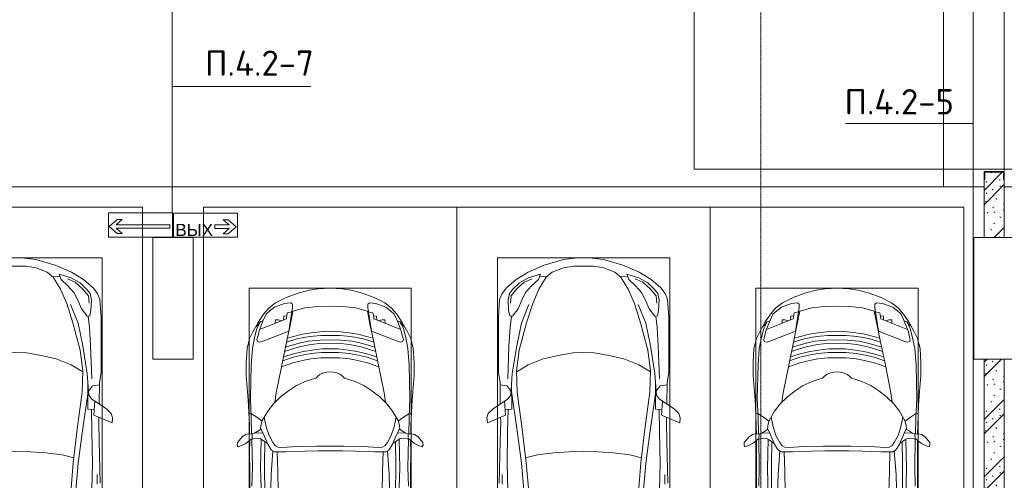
# Model space of a CAD drawing. Header units: millimetres. Extents: x -32229 to 288056, y -13689 to 125138.
# Tile 51 of 193: x 17523 to 27235, y 66954 to 71500. Entities that reach past the tile are written whole.
import ezdxf

# ---------------------------------------------------------------- set-up
doc = ezdxf.new("R2010")
doc.units = ezdxf.units.MM
for name, pattern in [('3_ Штрих_ 1 х 1 мм', [2, 1, -1]), ('ADSK_Линия сетки', [25, 20, -2.5, 0, -2.5]), ('ADSK_Штриховая_ш3 п1_5', [4.5, 3, -1.5])]:
    doc.linetypes.add(name, pattern=pattern)
for name, color, linetype, lineweight in [('A-ANNO-NOTE', 7, 'Continuous', 18), ('A-DETL-GENF', 7, 'Continuous', 18), ('A-DETL-THIN', 7, 'Continuous', 9), ('A-DOOR', 7, 'Continuous', 18), ('A-FLOR', 7, 'Continuous', 18), ('A-WALL-PATT', 7, 'Continuous', 40), ('C-PRKG', 7, 'Continuous', 18), ('G-ANNO-TEXT', 7, 'Continuous', 9), ('I-WALL', 7, 'Continuous', 18), ('S-COLS', 7, 'Continuous', 18), ('S-GRID', 7, 'Continuous', 9)]:
    doc.layers.add(name, color=color, linetype=linetype, lineweight=lineweight)
doc.layers.add('A-AREA', color=4, linetype='ADSK_Штриховая_ш3 п1_5', lineweight=40, true_color=0x00ffff)
doc.layers.add('A-DETL', color=7, linetype='Continuous', lineweight=9, true_color=0x00a600)
doc.styles.add('Arial', font='arial.ttf', dxfattribs={"height": 120})
doc.styles.add('ISOCPEUR', font='isocpeur.ttf', dxfattribs={"height": 250})
pattern_1 = [(135, (300.56, 377.28), (-565.6854, 6e-14), [10, -790]), (135, (349.8, 474.73), (-565.6854, 6e-14), [10, -790]), (135, (423.93, 473.06), (-565.6854, 6e-14), [10, -790]), (135, (229.92, 447.9), (-565.6854, 6e-14), [10, -790]), (135, (155.08, 447.9), (-565.6854, 6e-14), [10, -790]), (135, (114.9, 369.03), (-565.6854, 6e-14), [10, -790]), (135, (132.43, 285.8), (-565.6854, 6e-14), [10, -790]), (135, (214.66, 322), (-565.6854, 6e-14), [10, -790]), (135, (198.16, 261.88), (-565.6854, 6e-14), [10, -790]), (135, (45.2, 272.9), (-565.6854, 6e-14), [10, -790]), (135, (42.32, 336.16), (-565.6854, 6e-14), [10, -790]), (135, (92.26, 192.24), (-565.6854, 6e-14), [10, -790]), (135, (7.07, 149.2), (-565.6854, 6e-14), [10, -790]), (135, (80.6, 95.1), (-565.6854, 6e-14), [10, -790]), (135, (79.53, 36.94), (-565.6854, 6e-14), [10, -790]), (135, (153.87, 74.56), (-565.6854, 6e-14), [10, -790]), (135, (228.35, 124.8), (-565.6854, 6e-14), [10, -790]), (135, (279.75, 180.4), (-565.6854, 6e-14), [10, -790]), (135, (282.9, 31.63), (-565.6854, 6e-14), [10, -790]), (135, (377.38, 53.45), (-565.6854, 6e-14), [10, -790]), (135, (352.28, 102.7), (-565.6854, 6e-14), [10, -790]), (135, (354.05, 0), (-565.6854, 6e-14), [10, -790]), (135, (553.23, 16.45), (-565.6854, 6e-14), [10, -790]), (135, (542.38, 63.45), (-565.6854, 6e-14), [10, -790]), (135, (536.58, 239.3), (-565.6854, 6e-14), [10, -790]), (135, (475.85, 203.9), (-565.6854, 6e-14), [10, -790]), (135, (475.85, 316.54), (-565.6854, 6e-14), [10, -790]), (135, (520.8, 408.7), (-565.6854, 6e-14), [10, -790]), (135, (551.1, 470.8), (-565.6854, 6e-14), [10, -790]), (135, (235.25, 537.93), (-565.6854, 6e-14), [10, -790]), (135, (407.25, 547.65), (-565.6854, 6e-14), [10, -790]), (135, (94.5, 558.6), (-565.6854, 6e-14), [10, -790]), (135, (46.4, 532.3), (-565.6854, 6e-14), [10, -790]), (135, (85.56, 465.04), (-565.6854, 6e-14), [10, -790]), (135, (355.53, 181.14), (-565.6854, 6e-14), [10, -790]), (135, (362.23, 243.6), (-565.6854, 6e-14), [10, -790]), (135, (413.45, 344.1), (-565.6854, 6e-14), [10, -790]), (135, (286.3, 273.25), (-565.6854, 6e-14), [10, -790]), (135, (423.02, 263.72), (-565.6854, 6e-14), [10, -790]), (135, (162.94, 190.2), (-565.6854, 6e-14), [10, -790]), (135, (470.25, 120.93), (-565.6854, 6e-14), [10, -790]), (135, (484.48, 9.78), (-565.6854, 6e-14), [10, -790]), (45, (0, 212.13), (-565.6854, 0), []), (45, (212.13, 0), (-565.6854, 0), []), (45, (353.55, 0), (-565.6854, 0), []), (45, (0, 353.55), (-565.6854, 0), [])]

# ---------------------------------------------------------------- blocks, each defined once
blk = doc.blocks.new('АР-Ворота сборка - Ворота секционные_5200х2600 _h_-7302885--02 ЭО')
at = {"layer": 'A-DOOR', "color": 253, "lineweight": 5, "true_color": 0xaaaaaa}
for p, q in [((2725, 2958.8), (-2475, 2958.8)), ((-2475, 2958.8), (-2475, -842.9)), ((-2475, -100), (2725, -100))]:
    blk.add_line(p, q, dxfattribs=at)
blk = doc.blocks.new('АР_Машиноместо - 4900x2400_М__5300х2500_-2211001--02 ЭО')
at = {"layer": 'A-DETL-GENF', "color": 253, "lineweight": 13, "true_color": 0xaaaaaa}
for p, q in [((943.3, -845.1), (815.8, -891)), ((1044.2, -818.6), (943.3, -845.1)), ((1132.7, -806), (1044.2, -818.6)), ((1250, -800), (1132.7, -806)), ((1250, -800), (1367.3, -806)), ((1367.3, -806), (1455.8, -818.6)), ((1455.8, -818.6), (1556.7, -845.1)), ((1556.7, -845.1), (1684.2, -891)), ((711.9, -946.2), (647.2, -992.8)), ((800.1, -952.6), (700.9, -989.1)), ((815.8, -891), (711.9, -946.2)), ((859, -944.1), (800.1, -952.6)), ((877.7, -958.9), (859, -944.1)), ((877.7, -991.4), (877.7, -958.9)), ((1622.3, -958.9), (1641, -944.1)), ((1622.3, -991.4), (1622.3, -958.9)), ((1641, -944.1), (1699.9, -952.6)), ((1684.2, -891), (1788.1, -946.2)), ((1699.9, -952.6), (1799.1, -989.1)), ((1788.1, -946.2), (1852.8, -992.8)), ((593.2, -1056.8), (539.3, -1140.4)), ((617.9, -1057.3), (586.9, -1126.3)), ((647.2, -992.8), (593.2, -1056.8)), ((654.7, -1024.4), (617.9, -1057.3)), ((700.9, -989.1), (655, -1024.3)), ((841.1, -1225.9), (877.7, -991.4)), ((882.6, -1027.5), (853.8, -1167.4)), ((1000.2, -994.5), (871.4, -1031.3)), ((1127.4, -979.8), (1000.2, -994.5)), ((1250, -977.6), (1127.4, -979.8)), ((1250, -977.6), (1372.6, -979.8)), ((1372.6, -979.8), (1499.8, -994.5)), ((1499.8, -994.5), (1628.6, -1031.3)), ((1617.4, -1027.5), (1646.2, -1167.4)), ((1658.9, -1225.9), (1622.3, -991.4)), ((1799.1, -989.1), (1845, -1024.3)), ((1845.3, -1024.4), (1882.1, -1057.3)), ((1852.8, -992.8), (1906.8, -1056.8)), ((1882.1, -1057.3), (1913.1, -1126.3)), ((1906.8, -1056.8), (1960.7, -1140.4)), ((539.3, -1140.4), (487.4, -1232.1)), ((540.4, -1159.6), (516.2, -1180.5)), ((561.3, -1132.6), (540.4, -1159.6)), ((586.9, -1126.3), (548.2, -1220.1)), ((589, -1121.6), (561.3, -1132.6)), ((1911, -1121.6), (1938.7, -1132.6)), ((1913.1, -1126.3), (1951.8, -1220.1)), ((1938.7, -1132.6), (1959.6, -1159.6)), ((1959.6, -1159.6), (1983.8, -1180.5)), ((1960.7, -1140.4), (2012.6, -1232.1)), ((487.4, -1232.1), (455.7, -1296.1)), ((548.2, -1220.1), (535, -1280.6)), ((580.7, -1327.1), (841.1, -1225.9)), ((853.8, -1167.4), (826.8, -1300.9)), ((978.6, -1254.6), (876.3, -1278.7)), ((1084.1, -1236), (978.6, -1254.6)), ((1182.5, -1227.5), (1084.1, -1236)), ((1250, -1223.7), (1182.5, -1227.5)), ((1250, -1223.7), (1317.5, -1227.5)), ((1317.5, -1227.5), (1415.9, -1236)), ((1415.9, -1236), (1521.4, -1254.6)), ((1521.4, -1254.6), (1623.7, -1278.7)), ((1646.2, -1167.4), (1673.2, -1300.9)), ((1919.3, -1327.1), (1658.9, -1225.9)), ((1951.8, -1220.1), (1965, -1280.6)), ((2012.6, -1232.1), (2044.3, -1296.1)), ((455.7, -1296.1), (430.8, -1396.6)), ((535, -1280.6), (527.2, -1305.2)), ((527.2, -1305.2), (531.8, -1326)), ((531.8, -1326), (554.4, -1333.3)), ((554.4, -1333.3), (580.7, -1327.1)), ((826.8, -1300.9), (770, -1576.5)), ((859.1, -1321.2), (819.9, -1334.4)), ((876.3, -1278.7), (828.3, -1293.7)), ((925.2, -1301.6), (859.1, -1321.2)), ((958.3, -1341.1), (873.8, -1361.2)), ((1007.1, -1283.7), (925.2, -1301.6)), ((1059, -1354.8), (945.3, -1380.6)), ((1035, -1323.2), (958.3, -1341.1)), ((1083.6, -1274.6), (1007.1, -1283.7)), ((1148.3, -1312.4), (1035, -1323.2)), ((1174.5, -1344.2), (1059, -1354.8)), ((1159.1, -1267.9), (1083.6, -1274.6)), ((1250, -1309.3), (1148.3, -1312.4)), ((1250, -1266.6), (1159.1, -1267.9)), ((1250, -1344.9), (1174.5, -1344.2)), ((1250, -1266.6), (1340.9, -1267.9)), ((1250, -1309.3), (1351.7, -1312.4)), ((1250, -1344.9), (1325.5, -1344.2)), ((1325.5, -1344.2), (1441, -1354.8)), ((1340.9, -1267.9), (1416.4, -1274.6)), ((1351.7, -1312.4), (1465, -1323.2)), ((1416.4, -1274.6), (1492.9, -1283.7)), ((1441, -1354.8), (1554.7, -1380.6)), ((1465, -1323.2), (1541.7, -1341.1)), ((1492.9, -1283.7), (1574.8, -1301.6)), ((1541.7, -1341.1), (1626.2, -1361.2)), ((1574.8, -1301.6), (1640.9, -1321.2)), ((1623.7, -1278.7), (1671.7, -1293.7)), ((1640.9, -1321.2), (1680.1, -1334.4)), ((1673.2, -1300.9), (1730, -1576.5)), ((1945.6, -1333.3), (1919.3, -1327.1)), ((1968.2, -1326), (1945.6, -1333.3)), ((1965, -1280.6), (1972.8, -1305.2)), ((1972.8, -1305.2), (1968.2, -1326)), ((2044.3, -1296.1), (2069.2, -1396.6)), ((430.8, -1396.6), (422, -1534.1)), ((887, -1446.5), (790.4, -1477.3)), ((871.4, -1401.1), (800.5, -1424.6)), ((873.8, -1361.2), (809.9, -1383.1)), ((945.3, -1380.6), (871.4, -1401.1)), ((986.2, -1425.6), (887, -1446.5)), ((1061.9, -1445.7), (973.4, -1459.7)), ((1070, -1410.4), (986.2, -1425.6)), ((1163.9, -1435.1), (1061.9, -1445.7)), ((1168.3, -1399.8), (1070, -1410.4)), ((1250, -1435.1), (1163.9, -1435.1)), ((1250, -1400.1), (1168.3, -1399.8)), ((1250, -1400.1), (1331.7, -1399.8)), ((1250, -1435.1), (1336.1, -1435.1)), ((1331.7, -1399.8), (1430, -1410.4)), ((1336.1, -1435.1), (1438.1, -1445.7)), ((1430, -1410.4), (1513.8, -1425.6)), ((1438.1, -1445.7), (1526.6, -1459.7)), ((1513.8, -1425.6), (1613, -1446.5)), ((1554.7, -1380.6), (1628.6, -1401.1)), ((1613, -1446.5), (1709.6, -1477.3)), ((1626.2, -1361.2), (1690.1, -1383.1)), ((1628.6, -1401.1), (1699.5, -1424.6)), ((2069.2, -1396.6), (2078, -1534.1)), ((422, -1534.1), (422, -1662.9)), ((881.7, -1536.4), (770, -1576.5)), ((884.3, -1480.8), (782, -1518.1)), ((994.9, -1509.3), (881.7, -1536.4)), ((973.4, -1459.7), (884.3, -1480.8)), ((1060, -1496.1), (994.9, -1509.3)), ((1159.3, -1489.1), (1060, -1496.1)), ((1250, -1488.3), (1159.3, -1489.1)), ((1250, -1488.3), (1340.7, -1489.1)), ((1340.7, -1489.1), (1440, -1496.1)), ((1440, -1496.1), (1505.1, -1509.3)), ((1505.1, -1509.3), (1618.3, -1536.4)), ((1526.6, -1459.7), (1615.7, -1480.8)), ((1615.7, -1480.8), (1718, -1518.1)), ((1618.3, -1536.4), (1730, -1576.5)), ((2078, -1534.1), (2078, -1662.9)), ((770, -1576.5), (718.3, -1834.2)), ((1147.5, -1650.5), (1123.5, -1670.9)), ((1184.7, -1635.7), (1147.5, -1650.5)), ((1217.8, -1629.1), (1184.7, -1635.7)), ((1217.8, -1629.1), (1250, -1626.8)), ((1282.2, -1629.1), (1250, -1626.8)), ((1282.2, -1629.1), (1315.3, -1635.7)), ((1315.3, -1635.7), (1352.5, -1650.5)), ((1352.5, -1650.5), (1376.5, -1670.9)), ((1730, -1576.5), (1781.7, -1834.2)), ((422, -1662.9), (434.8, -1820.7)), ((1004.2, -1721.4), (917, -1761.1)), ((1064.9, -1700.5), (1004.2, -1721.4)), ((1107.2, -1689.8), (1064.9, -1700.5)), ((1123.5, -1670.9), (1107.2, -1689.8)), ((1376.5, -1670.9), (1392.8, -1689.8)), ((1392.8, -1689.8), (1435.1, -1700.5)), ((1435.1, -1700.5), (1495.8, -1721.4)), ((1495.8, -1721.4), (1583, -1761.1)), ((2078, -1662.9), (2065.2, -1820.7)), ((434.8, -1820.7), (444.9, -1956.8)), ((718.3, -1834.2), (705.7, -1926.7)), ((837.5, -1812.1), (761.1, -1871.7)), ((917, -1761.1), (837.5, -1812.1)), ((1583, -1761.1), (1662.5, -1812.1)), ((1662.5, -1812.1), (1738.9, -1871.7)), ((1781.7, -1834.2), (1794.3, -1926.7)), ((2065.2, -1820.7), (2055.1, -1956.8)), ((690.7, -1941.6), (634.6, -2015)), ((761.1, -1871.7), (690.7, -1941.6)), ((1738.9, -1871.7), (1809.3, -1941.6)), ((1809.3, -1941.6), (1865.4, -2015)), ((444.9, -1956.8), (453, -2159.1)), ((475.1, -2041), (447.5, -2034.4)), ((634.6, -2015), (580.7, -2105.7)), ((1865.4, -2015), (1919.3, -2105.7)), ((2024.9, -2041), (2052.5, -2034.4)), ((2055.1, -1956.8), (2047, -2159.1)), ((525.5, -2074.6), (475.1, -2041)), ((578.8, -2112.6), (525.5, -2074.6)), ((580.7, -2105.7), (567.1, -2153.8)), ((619.7, -2168.6), (600.3, -2072.7)), ((1880.3, -2168.6), (1899.7, -2072.7)), ((1919.3, -2105.7), (1932.9, -2153.8)), ((1921.2, -2112.6), (1974.5, -2074.6)), ((1974.5, -2074.6), (2024.9, -2041)), ((453, -2159.1), (455, -2238.9)), ((505.1, -2230), (467.5, -2239.2)), ((536.7, -2211.8), (505.1, -2230)), ((586.6, -2231.3), (510.1, -2227.1)), ((564.3, -2195.4), (536.7, -2211.8)), ((567.1, -2153.8), (564.3, -2195.4)), ((579.9, -2213.8), (564.9, -2186.5)), ((600.8, -2263), (579.9, -2213.8)), ((647.3, -2254.2), (619.7, -2168.6)), ((1852.7, -2254.2), (1880.3, -2168.6)), ((1899.2, -2263), (1920.1, -2213.8)), ((1913.4, -2231.3), (1989.9, -2227.1)), ((1920.1, -2213.8), (1935.1, -2186.5)), ((1932.9, -2153.8), (1935.7, -2195.4)), ((1935.7, -2195.4), (1963.3, -2211.8)), ((1963.3, -2211.8), (1994.9, -2230)), ((1994.9, -2230), (2032.5, -2239.2)), ((2047, -2159.1), (2045, -2238.9)), ((333.1, -2350.6), (335.2, -2322.3)), ((335.2, -2322.3), (381.7, -2266.4)), ((381.7, -2266.4), (417.4, -2243.4)), ((417.4, -2243.4), (445.1, -2238.7)), ((449.8, -2306.1), (417.4, -2333.8)), ((445.1, -2238.7), (481.8, -2239.5)), ((470, -2290), (449.8, -2306.1)), ((454.5, -2423.6), (456, -2301.1)), ((493.6, -2288.6), (470, -2290)), ((482, -2235.6), (479.1, -2288.7)), ((523.3, -2281.2), (493.6, -2288.6)), ((559, -2282.6), (523.3, -2281.2)), ((580.6, -2296), (559, -2282.6)), ((630.6, -2332.9), (580.6, -2296)), ((633.8, -2340.5), (600.8, -2263)), ((603.5, -2534.3), (606.1, -2314.9)), ((685.1, -2322.3), (647.3, -2254.2)), ((710, -2355.4), (685.1, -2322.3)), ((1790, -2355.4), (1814.9, -2322.3)), ((1814.9, -2322.3), (1852.7, -2254.2)), ((1866.2, -2340.5), (1899.2, -2263)), ((1869.4, -2332.9), (1919.4, -2296)), ((1896.5, -2534.3), (1893.9, -2314.9)), ((1919.4, -2296), (1941, -2282.6)), ((1941, -2282.6), (1976.7, -2281.2)), ((1976.7, -2281.2), (2006.4, -2288.6)), ((2006.4, -2288.6), (2030, -2290)), ((2018, -2235.6), (2020.9, -2288.7)), ((2054.9, -2238.7), (2018.2, -2239.5)), ((2030, -2290), (2050.2, -2306.1)), ((2045.5, -2423.6), (2044, -2301.1)), ((2050.2, -2306.1), (2082.6, -2333.8)), ((2082.6, -2243.4), (2054.9, -2238.7)), ((2118.3, -2266.4), (2082.6, -2243.4)), ((2164.8, -2322.3), (2118.3, -2266.4)), ((2166.9, -2350.6), (2164.8, -2322.3)), ((341.2, -2366.2), (333.1, -2350.6)), ((384.4, -2347.9), (341.2, -2366.2)), ((417.4, -2333.8), (384.4, -2347.9)), ((456.8, -2613.6), (454.5, -2423.6)), ((656.7, -2380.3), (633.8, -2340.5)), ((672.8, -2399.7), (656.7, -2380.3)), ((684.8, -2406.5), (667.8, -2638.3)), ((700.6, -2415.4), (672.8, -2399.7)), ((813.8, -2416.7), (700.6, -2415.4)), ((734.3, -2368.8), (710, -2355.4)), ((772.7, -2371.5), (734.3, -2368.8)), ((929.1, -2364.1), (772.7, -2371.5)), ((999.2, -2409.3), (813.8, -2416.7)), ((1115.2, -2358.7), (929.1, -2364.1)), ((1132.7, -2404.6), (999.2, -2409.3)), ((1250, -2357.8), (1115.2, -2358.7)), ((1250, -2406.6), (1132.7, -2404.6)), ((1250, -2357.8), (1384.8, -2358.7)), ((1250, -2406.6), (1367.3, -2404.6)), ((1367.3, -2404.6), (1500.8, -2409.3)), ((1384.8, -2358.7), (1570.9, -2364.1)), ((1500.8, -2409.3), (1686.2, -2416.7)), ((1570.9, -2364.1), (1727.3, -2371.5)), ((1686.2, -2416.7), (1799.4, -2415.4)), ((1727.3, -2371.5), (1765.7, -2368.8)), ((1765.7, -2368.8), (1790, -2355.4)), ((1799.4, -2415.4), (1827.2, -2399.7)), ((1815.2, -2406.5), (1832.2, -2638.3)), ((1827.2, -2399.7), (1843.3, -2380.3)), ((1843.3, -2380.3), (1866.2, -2340.5)), ((2043.2, -2613.6), (2045.5, -2423.6)), ((2082.6, -2333.8), (2115.6, -2347.9)), ((2115.6, -2347.9), (2158.8, -2366.2)), ((2158.8, -2366.2), (2166.9, -2350.6)), ((456.1, -2818.3), (456.8, -2613.6)), ((604.4, -2850.8), (603.5, -2534.3)), ((1895.6, -2850.8), (1896.5, -2534.3)), ((2043.9, -2818.3), (2043.2, -2613.6)), ((667.8, -2638.3), (659.3, -2936)), ((1832.2, -2638.3), (1840.7, -2936))]:
    blk.add_line(p, q, dxfattribs=at)
at = {"layer": 'A-DETL-GENF', "color": 254, "lineweight": 13, "true_color": 0xd4d4d4}
for p, q in [((824.1, -1063.7), (818.8, -1102.9)), ((827.7, -1045), (824.1, -1063.7)), ((871.3, -1031.9), (827.7, -1045)), ((1628.7, -1031.9), (1672.3, -1045)), ((1672.3, -1045), (1675.9, -1063.7)), ((1675.9, -1063.7), (1681.2, -1102.9)), ((561.7, -1132.1), (527.9, -1198.6)), ((818.8, -1102.9), (554, -1208.1)), ((709.1, -1112.7), (708.2, -1146.9)), ((737.7, -1113.6), (709.1, -1112.7)), ((772.6, -1121.3), (737.7, -1113.6)), ((792.9, -1076.2), (791.2, -1114.5)), ((823.3, -1074.4), (792.9, -1076.2)), ((1676.7, -1074.4), (1707.1, -1076.2)), ((1681.2, -1102.9), (1946, -1208.1)), ((1707.1, -1076.2), (1708.8, -1114.5)), ((1727.4, -1121.3), (1762.3, -1113.6)), ((1762.3, -1113.6), (1790.9, -1112.7)), ((1790.9, -1112.7), (1791.8, -1146.9)), ((1938.3, -1132.1), (1972.1, -1198.6)), ((527.9, -1198.6), (507.4, -1274.3)), ((1972.1, -1198.6), (1992.6, -1274.3)), ((507.4, -1274.3), (483.4, -1395.6)), ((1992.6, -1274.3), (2016.6, -1395.6)), ((483.4, -1395.6), (470.9, -1561.4)), ((2016.6, -1395.6), (2029.1, -1561.4)), ((470.9, -1561.4), (462.8, -1889.5)), ((2029.1, -1561.4), (2037.2, -1889.5)), ((462.8, -1889.5), (471.8, -2077.7)), ((2037.2, -1889.5), (2028.2, -2077.7)), ((471.8, -2077.7), (474.5, -2239.3)), ((2028.2, -2077.7), (2025.5, -2239.3)), ((483.3, -2571.4), (478, -2290)), ((570.6, -2291.4), (564.4, -2580.5)), ((1929.4, -2291.4), (1935.6, -2580.5)), ((2016.7, -2571.4), (2022, -2290)), ((728.4, -2415.7), (733.8, -2606.7)), ((1771.6, -2415.7), (1766.2, -2606.7)), ((477.8, -2754.7), (483.3, -2571.4)), ((564.4, -2580.5), (571.6, -2853.3)), ((733.8, -2606.7), (737.8, -2818.3)), ((1766.2, -2606.7), (1762.2, -2818.3)), ((1935.6, -2580.5), (1928.4, -2853.3)), ((2022.2, -2754.7), (2016.7, -2571.4))]:
    blk.add_line(p, q, dxfattribs=at)
at = {"layer": 'C-PRKG', "color": 253, "lineweight": 13, "true_color": 0xaaaaaa}
for p, q in [((2500, 0), (0, 0)), ((0, 0), (0, -5300)), ((2500, 0), (2500, -5300)), ((450, -800), (450, -4500)), ((450, -800), (2050, -800)), ((2050, -800), (2050, -4500))]:
    blk.add_line(p, q, dxfattribs=at)
blk = doc.blocks.new('АР_Машиноместо - 5300x2500_С-V40--02 ЭО')
at = {"layer": 'A-DETL-GENF', "color": 253, "lineweight": 13, "true_color": 0xaaaaaa}
for p, q in [((636.6, 2526.5), (665.8, 2867.4)), ((1863.4, 2526.5), (1834.2, 2867.4)), ((417.5, 2723), (428.2, 2308.5)), ((447.8, 2638.7), (447.8, 2733.7)), ((495.7, 2532.3), (501.4, 2789.7)), ((684.2, 2522.3), (704.9, 2775.5)), ((1815.8, 2522.3), (1795.1, 2775.5)), ((2004.3, 2532.3), (1998.6, 2789.7)), ((2052.2, 2638.7), (2052.2, 2733.7)), ((2082.5, 2723), (2071.8, 2308.5)), ((500, 2210.1), (495.7, 2532.3)), ((636.6, 2526.5), (597, 2231)), ((1863.4, 2526.5), (1903, 2231)), ((2000, 2210.1), (2004.3, 2532.3)), ((644.6, 2191.8), (684.2, 2522.3)), ((1855.4, 2191.8), (1815.8, 2522.3)), ((428.2, 2308.5), (432.3, 2119.9)), ((2071.8, 2308.5), (2067.7, 2119.9)), ((505.9, 1996), (500, 2210.1)), ((597, 2231), (535, 1798.3)), ((595.8, 1824.8), (644.6, 2191.8)), ((1904.2, 1824.8), (1855.4, 2191.8)), ((1903, 2231), (1965, 1798.3)), ((1994.1, 1996), (2000, 2210.1)), ((296.8, 2079.9), (301.4, 2130.5)), ((309.5, 2036.1), (296.8, 2079.9)), ((301.4, 2130.5), (479.9, 2052.9)), ((432.3, 2119.9), (430.7, 2073.9)), ((479.9, 2052.9), (471, 1914.3)), ((2198.6, 2130.5), (2020.1, 2052.9)), ((2020.1, 2052.9), (2029, 1914.3)), ((2067.7, 2119.9), (2069.3, 2073.9)), ((2190.5, 2036.1), (2203.2, 2079.9)), ((2203.2, 2079.9), (2198.6, 2130.5)), ((357.8, 1990.1), (309.5, 2036.1)), ((500.6, 1894.5), (357.8, 1990.1)), ((426.5, 1730.9), (427.5, 1943)), ((540.9, 1993.7), (476.3, 1997.9)), ((540.9, 1993.7), (539.8, 1733.1)), ((1959.1, 1993.7), (2023.7, 1997.9)), ((1959.1, 1993.7), (1960.2, 1733.1)), ((1999.4, 1894.5), (2142.2, 1990.1)), ((2073.5, 1730.9), (2072.5, 1943)), ((2142.2, 1990.1), (2190.5, 2036.1)), ((530.6, 1857.6), (500.6, 1894.5)), ((546.5, 1642.6), (530.6, 1857.6)), ((1953.5, 1642.6), (1969.4, 1857.6)), ((1969.4, 1857.6), (1999.4, 1894.5)), ((495, 1765.3), (426.6, 1753.4)), ((533.6, 1816.8), (495, 1765.3)), ((589.4, 1615.5), (595.8, 1824.8)), ((1910.6, 1615.5), (1904.2, 1824.8)), ((1966.4, 1816.8), (2005, 1765.3)), ((2005, 1765.3), (2073.4, 1753.4)), ((410.6, 1634.2), (426.5, 1730.9)), ((2089.4, 1634.2), (2073.5, 1730.9)), ((409.5, 1087), (410.6, 1634.2)), ((615.4, 1410.3), (589.4, 1615.5)), ((590.4, 1624.3), (703.6, 1557.1)), ((703.6, 1557.1), (852.8, 1499)), ((1796.4, 1557.1), (1647.2, 1499)), ((1909.6, 1624.3), (1796.4, 1557.1)), ((1884.6, 1410.3), (1910.6, 1615.5)), ((2090.5, 1087), (2089.4, 1634.2)), ((852.8, 1499), (1016.6, 1459.9)), ((1016.6, 1459.9), (1146.9, 1439.4)), ((1483.4, 1459.9), (1353.1, 1439.4)), ((1647.2, 1499), (1483.4, 1459.9)), ((687.4, 1141), (615.4, 1410.3)), ((1146.9, 1439.4), (1250, 1434.1)), ((1353.1, 1439.4), (1250, 1434.1)), ((1812.6, 1141), (1884.6, 1410.3)), ((420.9, 910.7), (409.5, 1087)), ((510.2, 1018.7), (521.5, 1074.5)), ((521.5, 1074.5), (548.5, 1076.2)), ((548.5, 1076.2), (603.4, 1004.8)), ((749.2, 950.3), (687.4, 1141)), ((1750.8, 950.3), (1812.6, 1141)), ((1951.5, 1076.2), (1896.6, 1004.8)), ((1978.5, 1074.5), (1951.5, 1076.2)), ((1989.8, 1018.7), (1978.5, 1074.5)), ((2079.1, 910.7), (2090.5, 1087)), ((505.7, 920), (510.2, 1018.7)), ((603.4, 1004.8), (639.1, 920)), ((1896.6, 1004.8), (1860.9, 920)), ((1994.3, 920), (1989.8, 1018.7)), ((445.9, 853.1), (420.9, 910.7)), ((519.1, 851.5), (505.7, 920)), ((639.1, 920), (677.4, 843.7)), ((809.1, 809.4), (749.2, 950.3)), ((1690.9, 809.4), (1750.8, 950.3)), ((1860.9, 920), (1822.6, 843.7)), ((1980.9, 851.5), (1994.3, 920)), ((2054.1, 853.1), (2079.1, 910.7)), ((489, 795.6), (445.9, 853.1)), ((584.4, 714.6), (489, 795.6)), ((550, 812.3), (519.1, 851.5)), ((616.5, 746.4), (550, 812.3)), ((677.4, 843.7), (737.5, 778.3)), ((737.5, 778.3), (804.5, 715.7)), ((881.5, 691.6), (809.1, 809.4)), ((1618.5, 691.6), (1690.9, 809.4)), ((1762.5, 778.3), (1695.5, 715.7)), ((1822.6, 843.7), (1762.5, 778.3)), ((1883.5, 746.4), (1950, 812.3)), ((1915.6, 714.6), (2011, 795.6)), ((1950, 812.3), (1980.9, 851.5)), ((2011, 795.6), (2054.1, 853.1)), ((701.8, 640.4), (584.4, 714.6)), ((703.5, 696.4), (616.5, 746.4)), ((824.6, 660.9), (703.5, 696.4)), ((804.5, 715.7), (824.6, 660.9)), ((888.4, 685.9), (815.2, 686.6)), ((941.4, 642.2), (881.5, 691.6)), ((1558.6, 642.2), (1618.5, 691.6)), ((1611.6, 685.9), (1684.8, 686.6)), ((1695.5, 715.7), (1675.4, 660.9)), ((1675.4, 660.9), (1796.5, 696.4)), ((1796.5, 696.4), (1883.5, 746.4)), ((1798.2, 640.4), (1915.6, 714.6)), ((861.8, 571.6), (701.8, 640.4)), ((1050.7, 599.4), (941.4, 642.2)), ((1148.8, 583), (1050.7, 599.4)), ((1250, 581.6), (1148.8, 583)), ((1250, 581.6), (1351.2, 583)), ((1351.2, 583), (1449.3, 599.4)), ((1449.3, 599.4), (1558.6, 642.2)), ((1638.2, 571.6), (1798.2, 640.4)), ((1052.6, 517.5), (861.8, 571.6)), ((1165.1, 503.1), (1052.6, 517.5)), ((1250, 500), (1165.1, 503.1)), ((1250, 500), (1334.9, 503.1)), ((1334.9, 503.1), (1447.4, 517.5)), ((1447.4, 517.5), (1638.2, 571.6))]:
    blk.add_line(p, q, dxfattribs=at)
at = {"layer": 'A-DETL-GENF', "color": 254, "lineweight": 13, "true_color": 0xd4d4d4}
for p, q in [((677.9, 2473), (794.6, 2446)), ((794.6, 2446), (955.7, 2426.8)), ((1705.4, 2446), (1544.3, 2426.8)), ((1822.1, 2473), (1705.4, 2446)), ((955.7, 2426.8), (1105.5, 2413.7)), ((1105.5, 2413.7), (1250, 2412.9)), ((1394.5, 2413.7), (1250, 2412.9)), ((1544.3, 2426.8), (1394.5, 2413.7)), ((513.9, 1368.9), (502.3, 1696.3)), ((1986.1, 1368.9), (1997.7, 1696.3)), ((590.3, 1367.8), (546.5, 1642.6)), ((1909.7, 1367.8), (1953.5, 1642.6)), ((524.9, 1188.6), (513.9, 1368.9)), ((636.7, 1146), (590.3, 1367.8)), ((1863.3, 1146), (1909.7, 1367.8)), ((1975.1, 1188.6), (1986.1, 1368.9)), ((537.4, 1076.1), (524.9, 1188.6)), ((1962.6, 1076.1), (1975.1, 1188.6)), ((710.2, 962.8), (636.7, 1146)), ((1789.8, 962.8), (1863.3, 1146)), ((534.5, 874.4), (528.1, 949.5)), ((591.7, 805), (534.5, 874.4)), ((1908.3, 805), (1965.5, 874.4)), ((1965.5, 874.4), (1971.9, 949.5)), ((664.7, 739.9), (591.7, 805)), ((1835.3, 739.9), (1908.3, 805)), ((742.6, 707.8), (664.7, 739.9)), ((1757.4, 707.8), (1835.3, 739.9))]:
    blk.add_line(p, q, dxfattribs=at)
at = {"layer": 'C-PRKG', "color": 253, "lineweight": 13, "true_color": 0xaaaaaa}
for p, q in [((0, 0), (0, 5300)), ((2500, 0), (2500, 5300)), ((400, 500), (400, 4800)), ((2100, 500), (2100, 4800)), ((400, 500), (2100, 500)), ((2500, 0), (0, 0))]:
    blk.add_line(p, q, dxfattribs=at)
blk = doc.blocks.new('АР_Машиноместо - 4900x2400_М__5300х2500_-V64--02 ЭО')
at = {"layer": 'A-DETL-GENF', "color": 253, "lineweight": 13, "true_color": 0xaaaaaa}
for p, q in [((667.8, 2638.3), (659.3, 2936)), ((1832.2, 2638.3), (1840.7, 2936)), ((456.1, 2818.3), (456.8, 2613.6)), ((604.4, 2850.8), (603.5, 2534.3)), ((1895.6, 2850.8), (1896.5, 2534.3)), ((2043.9, 2818.3), (2043.2, 2613.6)), ((684.8, 2406.5), (667.8, 2638.3)), ((1815.2, 2406.5), (1832.2, 2638.3)), ((456.8, 2613.6), (454.5, 2423.6)), ((603.5, 2534.3), (606.1, 2314.9)), ((1896.5, 2534.3), (1893.9, 2314.9)), ((2043.2, 2613.6), (2045.5, 2423.6)), ((341.2, 2366.2), (333.1, 2350.6)), ((333.1, 2350.6), (335.2, 2322.3)), ((384.4, 2347.9), (341.2, 2366.2)), ((417.4, 2333.8), (384.4, 2347.9)), ((449.8, 2306.1), (417.4, 2333.8)), ((454.5, 2423.6), (456, 2301.1)), ((630.6, 2332.9), (580.6, 2296)), ((633.8, 2340.5), (600.8, 2263)), ((656.7, 2380.3), (633.8, 2340.5)), ((672.8, 2399.7), (656.7, 2380.3)), ((700.6, 2415.4), (672.8, 2399.7)), ((710, 2355.4), (685.1, 2322.3)), ((813.8, 2416.7), (700.6, 2415.4)), ((734.3, 2368.8), (710, 2355.4)), ((772.7, 2371.5), (734.3, 2368.8)), ((929.1, 2364.1), (772.7, 2371.5)), ((999.2, 2409.3), (813.8, 2416.7)), ((1115.2, 2358.7), (929.1, 2364.1)), ((1132.7, 2404.6), (999.2, 2409.3)), ((1250, 2357.8), (1115.2, 2358.7)), ((1250, 2406.6), (1132.7, 2404.6)), ((1250, 2406.6), (1367.3, 2404.6)), ((1250, 2357.8), (1384.8, 2358.7)), ((1367.3, 2404.6), (1500.8, 2409.3)), ((1384.8, 2358.7), (1570.9, 2364.1)), ((1500.8, 2409.3), (1686.2, 2416.7)), ((1570.9, 2364.1), (1727.3, 2371.5)), ((1686.2, 2416.7), (1799.4, 2415.4)), ((1727.3, 2371.5), (1765.7, 2368.8)), ((1765.7, 2368.8), (1790, 2355.4)), ((1790, 2355.4), (1814.9, 2322.3)), ((1799.4, 2415.4), (1827.2, 2399.7)), ((1827.2, 2399.7), (1843.3, 2380.3)), ((1843.3, 2380.3), (1866.2, 2340.5)), ((1866.2, 2340.5), (1899.2, 2263)), ((1869.4, 2332.9), (1919.4, 2296)), ((2045.5, 2423.6), (2044, 2301.1)), ((2050.2, 2306.1), (2082.6, 2333.8)), ((2082.6, 2333.8), (2115.6, 2347.9)), ((2115.6, 2347.9), (2158.8, 2366.2)), ((2158.8, 2366.2), (2166.9, 2350.6)), ((2166.9, 2350.6), (2164.8, 2322.3)), ((335.2, 2322.3), (381.7, 2266.4)), ((381.7, 2266.4), (417.4, 2243.4)), ((417.4, 2243.4), (445.1, 2238.7)), ((445.1, 2238.7), (481.8, 2239.5)), ((470, 2290), (449.8, 2306.1)), ((453, 2159.1), (455, 2238.9)), ((505.1, 2230), (467.5, 2239.2)), ((493.6, 2288.6), (470, 2290)), ((482, 2235.6), (479.1, 2288.7)), ((523.3, 2281.2), (493.6, 2288.6)), ((559, 2282.6), (523.3, 2281.2)), ((580.6, 2296), (559, 2282.6)), ((600.8, 2263), (579.9, 2213.8)), ((647.3, 2254.2), (619.7, 2168.6)), ((685.1, 2322.3), (647.3, 2254.2)), ((1814.9, 2322.3), (1852.7, 2254.2)), ((1852.7, 2254.2), (1880.3, 2168.6)), ((1899.2, 2263), (1920.1, 2213.8)), ((1919.4, 2296), (1941, 2282.6)), ((1941, 2282.6), (1976.7, 2281.2)), ((1976.7, 2281.2), (2006.4, 2288.6)), ((1994.9, 2230), (2032.5, 2239.2)), ((2006.4, 2288.6), (2030, 2290)), ((2018, 2235.6), (2020.9, 2288.7)), ((2054.9, 2238.7), (2018.2, 2239.5)), ((2030, 2290), (2050.2, 2306.1)), ((2047, 2159.1), (2045, 2238.9)), ((2082.6, 2243.4), (2054.9, 2238.7)), ((2118.3, 2266.4), (2082.6, 2243.4)), ((2164.8, 2322.3), (2118.3, 2266.4)), ((444.9, 1956.8), (453, 2159.1)), ((536.7, 2211.8), (505.1, 2230)), ((586.6, 2231.3), (510.1, 2227.1)), ((564.3, 2195.4), (536.7, 2211.8)), ((567.1, 2153.8), (564.3, 2195.4)), ((579.9, 2213.8), (564.9, 2186.5)), ((580.7, 2105.7), (567.1, 2153.8)), ((619.7, 2168.6), (600.3, 2072.7)), ((1880.3, 2168.6), (1899.7, 2072.7)), ((1913.4, 2231.3), (1989.9, 2227.1)), ((1919.3, 2105.7), (1932.9, 2153.8)), ((1920.1, 2213.8), (1935.1, 2186.5)), ((1932.9, 2153.8), (1935.7, 2195.4)), ((1935.7, 2195.4), (1963.3, 2211.8)), ((1963.3, 2211.8), (1994.9, 2230)), ((2055.1, 1956.8), (2047, 2159.1)), ((475.1, 2041), (447.5, 2034.4)), ((525.5, 2074.6), (475.1, 2041)), ((578.8, 2112.6), (525.5, 2074.6)), ((634.6, 2015), (580.7, 2105.7)), ((1865.4, 2015), (1919.3, 2105.7)), ((1921.2, 2112.6), (1974.5, 2074.6)), ((1974.5, 2074.6), (2024.9, 2041)), ((2024.9, 2041), (2052.5, 2034.4)), ((434.8, 1820.7), (444.9, 1956.8)), ((690.7, 1941.6), (634.6, 2015)), ((1809.3, 1941.6), (1865.4, 2015)), ((2065.2, 1820.7), (2055.1, 1956.8)), ((761.1, 1871.7), (690.7, 1941.6)), ((718.3, 1834.2), (705.7, 1926.7)), ((837.5, 1812.1), (761.1, 1871.7)), ((1662.5, 1812.1), (1738.9, 1871.7)), ((1738.9, 1871.7), (1809.3, 1941.6)), ((1781.7, 1834.2), (1794.3, 1926.7)), ((422, 1662.9), (434.8, 1820.7)), ((770, 1576.5), (718.3, 1834.2)), ((917, 1761.1), (837.5, 1812.1)), ((1004.2, 1721.4), (917, 1761.1)), ((1495.8, 1721.4), (1583, 1761.1)), ((1583, 1761.1), (1662.5, 1812.1)), ((1730, 1576.5), (1781.7, 1834.2)), ((2078, 1662.9), (2065.2, 1820.7)), ((422, 1534.1), (422, 1662.9)), ((1064.9, 1700.5), (1004.2, 1721.4)), ((1107.2, 1689.8), (1064.9, 1700.5)), ((1123.5, 1670.9), (1107.2, 1689.8)), ((1147.5, 1650.5), (1123.5, 1670.9)), ((1352.5, 1650.5), (1376.5, 1670.9)), ((1376.5, 1670.9), (1392.8, 1689.8)), ((1392.8, 1689.8), (1435.1, 1700.5)), ((1435.1, 1700.5), (1495.8, 1721.4)), ((2078, 1534.1), (2078, 1662.9)), ((826.8, 1300.9), (770, 1576.5)), ((881.7, 1536.4), (770, 1576.5)), ((1184.7, 1635.7), (1147.5, 1650.5)), ((1217.8, 1629.1), (1184.7, 1635.7)), ((1217.8, 1629.1), (1250, 1626.8)), ((1282.2, 1629.1), (1250, 1626.8)), ((1282.2, 1629.1), (1315.3, 1635.7)), ((1315.3, 1635.7), (1352.5, 1650.5)), ((1618.3, 1536.4), (1730, 1576.5)), ((1673.2, 1300.9), (1730, 1576.5)), ((430.8, 1396.6), (422, 1534.1)), ((884.3, 1480.8), (782, 1518.1)), ((887, 1446.5), (790.4, 1477.3)), ((994.9, 1509.3), (881.7, 1536.4)), ((973.4, 1459.7), (884.3, 1480.8)), ((1061.9, 1445.7), (973.4, 1459.7)), ((1060, 1496.1), (994.9, 1509.3)), ((1159.3, 1489.1), (1060, 1496.1)), ((1250, 1488.3), (1159.3, 1489.1)), ((1250, 1488.3), (1340.7, 1489.1)), ((1340.7, 1489.1), (1440, 1496.1)), ((1438.1, 1445.7), (1526.6, 1459.7)), ((1440, 1496.1), (1505.1, 1509.3)), ((1505.1, 1509.3), (1618.3, 1536.4)), ((1526.6, 1459.7), (1615.7, 1480.8)), ((1613, 1446.5), (1709.6, 1477.3)), ((1615.7, 1480.8), (1718, 1518.1)), ((2069.2, 1396.6), (2078, 1534.1)), ((455.7, 1296.1), (430.8, 1396.6)), ((871.4, 1401.1), (800.5, 1424.6)), ((873.8, 1361.2), (809.9, 1383.1)), ((945.3, 1380.6), (871.4, 1401.1)), ((958.3, 1341.1), (873.8, 1361.2)), ((986.2, 1425.6), (887, 1446.5)), ((1059, 1354.8), (945.3, 1380.6)), ((1070, 1410.4), (986.2, 1425.6)), ((1163.9, 1435.1), (1061.9, 1445.7)), ((1168.3, 1399.8), (1070, 1410.4)), ((1250, 1435.1), (1163.9, 1435.1)), ((1250, 1400.1), (1168.3, 1399.8)), ((1250, 1435.1), (1336.1, 1435.1)), ((1250, 1400.1), (1331.7, 1399.8)), ((1331.7, 1399.8), (1430, 1410.4)), ((1336.1, 1435.1), (1438.1, 1445.7)), ((1430, 1410.4), (1513.8, 1425.6)), ((1441, 1354.8), (1554.7, 1380.6)), ((1513.8, 1425.6), (1613, 1446.5)), ((1541.7, 1341.1), (1626.2, 1361.2)), ((1554.7, 1380.6), (1628.6, 1401.1)), ((1626.2, 1361.2), (1690.1, 1383.1)), ((1628.6, 1401.1), (1699.5, 1424.6)), ((2044.3, 1296.1), (2069.2, 1396.6)), ((487.4, 1232.1), (455.7, 1296.1)), ((527.2, 1305.2), (531.8, 1326)), ((535, 1280.6), (527.2, 1305.2)), ((531.8, 1326), (554.4, 1333.3)), ((548.2, 1220.1), (535, 1280.6)), ((554.4, 1333.3), (580.7, 1327.1)), ((580.7, 1327.1), (841.1, 1225.9)), ((859.1, 1321.2), (819.9, 1334.4)), ((853.8, 1167.4), (826.8, 1300.9)), ((876.3, 1278.7), (828.3, 1293.7)), ((925.2, 1301.6), (859.1, 1321.2)), ((978.6, 1254.6), (876.3, 1278.7)), ((1007.1, 1283.7), (925.2, 1301.6)), ((1035, 1323.2), (958.3, 1341.1)), ((1083.6, 1274.6), (1007.1, 1283.7)), ((1148.3, 1312.4), (1035, 1323.2)), ((1174.5, 1344.2), (1059, 1354.8)), ((1159.1, 1267.9), (1083.6, 1274.6)), ((1250, 1309.3), (1148.3, 1312.4)), ((1250, 1266.6), (1159.1, 1267.9)), ((1250, 1344.9), (1174.5, 1344.2)), ((1250, 1344.9), (1325.5, 1344.2)), ((1250, 1309.3), (1351.7, 1312.4)), ((1250, 1266.6), (1340.9, 1267.9)), ((1325.5, 1344.2), (1441, 1354.8)), ((1340.9, 1267.9), (1416.4, 1274.6)), ((1351.7, 1312.4), (1465, 1323.2)), ((1416.4, 1274.6), (1492.9, 1283.7)), ((1465, 1323.2), (1541.7, 1341.1)), ((1492.9, 1283.7), (1574.8, 1301.6)), ((1521.4, 1254.6), (1623.7, 1278.7)), ((1574.8, 1301.6), (1640.9, 1321.2)), ((1623.7, 1278.7), (1671.7, 1293.7)), ((1640.9, 1321.2), (1680.1, 1334.4)), ((1646.2, 1167.4), (1673.2, 1300.9)), ((1919.3, 1327.1), (1658.9, 1225.9)), ((1945.6, 1333.3), (1919.3, 1327.1)), ((1968.2, 1326), (1945.6, 1333.3)), ((1951.8, 1220.1), (1965, 1280.6)), ((1965, 1280.6), (1972.8, 1305.2)), ((1972.8, 1305.2), (1968.2, 1326)), ((2012.6, 1232.1), (2044.3, 1296.1)), ((539.3, 1140.4), (487.4, 1232.1)), ((540.4, 1159.6), (516.2, 1180.5)), ((586.9, 1126.3), (548.2, 1220.1)), ((841.1, 1225.9), (877.7, 991.4)), ((882.6, 1027.5), (853.8, 1167.4)), ((1084.1, 1236), (978.6, 1254.6)), ((1182.5, 1227.5), (1084.1, 1236)), ((1250, 1223.7), (1182.5, 1227.5)), ((1250, 1223.7), (1317.5, 1227.5)), ((1317.5, 1227.5), (1415.9, 1236)), ((1415.9, 1236), (1521.4, 1254.6)), ((1617.4, 1027.5), (1646.2, 1167.4)), ((1658.9, 1225.9), (1622.3, 991.4)), ((1913.1, 1126.3), (1951.8, 1220.1)), ((1959.6, 1159.6), (1983.8, 1180.5)), ((1960.7, 1140.4), (2012.6, 1232.1)), ((593.2, 1056.8), (539.3, 1140.4)), ((561.3, 1132.6), (540.4, 1159.6)), ((589, 1121.6), (561.3, 1132.6)), ((617.9, 1057.3), (586.9, 1126.3)), ((1882.1, 1057.3), (1913.1, 1126.3)), ((1906.8, 1056.8), (1960.7, 1140.4)), ((1911, 1121.6), (1938.7, 1132.6)), ((1938.7, 1132.6), (1959.6, 1159.6)), ((647.2, 992.8), (593.2, 1056.8)), ((654.7, 1024.4), (617.9, 1057.3)), ((711.9, 946.2), (647.2, 992.8)), ((700.9, 989.1), (655, 1024.3)), ((800.1, 952.6), (700.9, 989.1)), ((1000.2, 994.5), (871.4, 1031.3)), ((877.7, 991.4), (877.7, 958.9)), ((1127.4, 979.8), (1000.2, 994.5)), ((1250, 977.6), (1127.4, 979.8)), ((1250, 977.6), (1372.6, 979.8)), ((1372.6, 979.8), (1499.8, 994.5)), ((1499.8, 994.5), (1628.6, 1031.3)), ((1622.3, 991.4), (1622.3, 958.9)), ((1699.9, 952.6), (1799.1, 989.1)), ((1788.1, 946.2), (1852.8, 992.8)), ((1799.1, 989.1), (1845, 1024.3)), ((1845.3, 1024.4), (1882.1, 1057.3)), ((1852.8, 992.8), (1906.8, 1056.8)), ((815.8, 891), (711.9, 946.2)), ((859, 944.1), (800.1, 952.6)), ((943.3, 845.1), (815.8, 891)), ((877.7, 958.9), (859, 944.1)), ((1556.7, 845.1), (1684.2, 891)), ((1622.3, 958.9), (1641, 944.1)), ((1641, 944.1), (1699.9, 952.6)), ((1684.2, 891), (1788.1, 946.2)), ((1044.2, 818.6), (943.3, 845.1)), ((1132.7, 806), (1044.2, 818.6)), ((1250, 800), (1132.7, 806)), ((1250, 800), (1367.3, 806)), ((1367.3, 806), (1455.8, 818.6)), ((1455.8, 818.6), (1556.7, 845.1))]:
    blk.add_line(p, q, dxfattribs=at)
at = {"layer": 'A-DETL-GENF', "color": 254, "lineweight": 13, "true_color": 0xd4d4d4}
for p, q in [((564.4, 2580.5), (571.6, 2853.3)), ((733.8, 2606.7), (737.8, 2818.3)), ((1766.2, 2606.7), (1762.2, 2818.3)), ((1935.6, 2580.5), (1928.4, 2853.3)), ((477.8, 2754.7), (483.3, 2571.4)), ((2022.2, 2754.7), (2016.7, 2571.4)), ((483.3, 2571.4), (478, 2290)), ((570.6, 2291.4), (564.4, 2580.5)), ((728.4, 2415.7), (733.8, 2606.7)), ((1771.6, 2415.7), (1766.2, 2606.7)), ((1929.4, 2291.4), (1935.6, 2580.5)), ((2016.7, 2571.4), (2022, 2290)), ((471.8, 2077.7), (474.5, 2239.3)), ((2028.2, 2077.7), (2025.5, 2239.3)), ((462.8, 1889.5), (471.8, 2077.7)), ((2037.2, 1889.5), (2028.2, 2077.7)), ((470.9, 1561.4), (462.8, 1889.5)), ((2029.1, 1561.4), (2037.2, 1889.5)), ((483.4, 1395.6), (470.9, 1561.4)), ((2016.6, 1395.6), (2029.1, 1561.4)), ((507.4, 1274.3), (483.4, 1395.6)), ((1992.6, 1274.3), (2016.6, 1395.6)), ((527.9, 1198.6), (507.4, 1274.3)), ((1972.1, 1198.6), (1992.6, 1274.3)), ((561.7, 1132.1), (527.9, 1198.6)), ((818.8, 1102.9), (554, 1208.1)), ((1681.2, 1102.9), (1946, 1208.1)), ((1938.3, 1132.1), (1972.1, 1198.6)), ((709.1, 1112.7), (708.2, 1146.9)), ((737.7, 1113.6), (709.1, 1112.7)), ((772.6, 1121.3), (737.7, 1113.6)), ((792.9, 1076.2), (791.2, 1114.5)), ((823.3, 1074.4), (792.9, 1076.2)), ((824.1, 1063.7), (818.8, 1102.9)), ((1675.9, 1063.7), (1681.2, 1102.9)), ((1676.7, 1074.4), (1707.1, 1076.2)), ((1707.1, 1076.2), (1708.8, 1114.5)), ((1727.4, 1121.3), (1762.3, 1113.6)), ((1762.3, 1113.6), (1790.9, 1112.7)), ((1790.9, 1112.7), (1791.8, 1146.9)), ((827.7, 1045), (824.1, 1063.7)), ((871.3, 1031.9), (827.7, 1045)), ((1628.7, 1031.9), (1672.3, 1045)), ((1672.3, 1045), (1675.9, 1063.7))]:
    blk.add_line(p, q, dxfattribs=at)
at = {"layer": 'C-PRKG', "color": 253, "lineweight": 13, "true_color": 0xaaaaaa}
for p, q in [((2500, 0), (2500, 5300)), ((0, 0), (0, 4860)), ((450, 800), (450, 4500)), ((2050, 800), (2050, 4500)), ((450, 800), (2050, 800)), ((2500, 0), (0, 0))]:
    blk.add_line(p, q, dxfattribs=at)
blk = doc.blocks.new('АР_Фахверк_ _Швеллер полки параллельные_ - 20П-6205141--02 ЭО')
at = {"layer": 'S-COLS', "lineweight": 15, "true_color": 0xaaaaaa}
blk.add_hatch(color=253, dxfattribs=at).paths.add_polyline_path([(53, -100), (53, -91), (-17.8, -91), (-17.8, 91), (53, 91), (53, 100), (-23, 100), (-23, -100)])
at = {"layer": 'S-COLS', "color": 253, "lineweight": 15, "true_color": 0xaaaaaa}
for p, q in [((53, 100), (-23, 100)), ((-23, 100), (-23, -100)), ((53, 91), (53, 100)), ((-17.8, -91), (-17.8, 91)), ((-17.8, 91), (53, 91)), ((53, -91), (-17.8, -91)), ((53, -100), (53, -91)), ((-23, -100), (53, -100))]:
    blk.add_line(p, q, dxfattribs=at)
blk = doc.blocks.new('Наметкина 10_РД_АР_П_rvt-1--02 ЭО')
at = {"layer": 'A-WALL-PATT', "lineweight": 5, "true_color": 0xaaaaaa}
h = blk.add_hatch(dxfattribs=at)
h.set_pattern_fill('FP_1', color=253, style=0, pattern_type=2)
h.set_pattern_definition(pattern_1)
h.paths.add_polyline_path([(27226.3, 69350), (27235.3, 69350), (27235.3, 69924), (27226.3, 69924), (27226.3, 69994.8), (27044.3, 69994.8), (27044.3, 69924), (27035.3, 69924), (27035.3, 69350), (27044.3, 69350)])
h = blk.add_hatch(dxfattribs=at)
h.set_pattern_fill('FP_1', color=253, style=0, pattern_type=2)
h.set_pattern_definition(pattern_1)
h.paths.add_polyline_path([(27035.3, 61150), (27235.3, 61150), (27235.3, 68150), (27035.3, 68150), (27035.3, 62855.1)])
at = {"layer": 'A-AREA', "color": 253, "linetype": '3_ Штрих_ 1 х 1 мм', "lineweight": 13, "true_color": 0xaaaaaa}
blk.add_line((27235.3, 72605), (27235.3, 70000), dxfattribs=at)
at = {"layer": 'A-FLOR', "color": 253, "lineweight": 13, "true_color": 0xaaaaaa}
for p, q in [((26635.3, 75350), (26635.3, 69850)), ((26635.3, 73300), (26635.3, 69850)), ((26635.3, 69850), (10735.3, 69850)), ((27035.3, 69850), (10735.3, 69850)), ((26635.3, 69850), (27035.3, 69850)), ((26635.3, 69850), (27035.3, 69850)), ((77335.3, 69850), (27235.3, 69850)), ((27235.3, 69850), (27635.3, 69850)), ((27235.3, 69850), (27635.3, 69850))]:
    blk.add_line(p, q, dxfattribs=at)
at = {"layer": 'I-WALL', "color": 253, "lineweight": 13, "true_color": 0xaaaaaa}
for p, q in [((27035.3, 69924), (27035.3, 69350)), ((27235.3, 69350), (27235.3, 69924)), ((27035.3, 69350), (27235.3, 69350)), ((27035.3, 68150), (27035.3, 66850)), ((27235.3, 68150), (27035.3, 68150)), ((27235.3, 66850), (27235.3, 68150))]:
    blk.add_line(p, q, dxfattribs=at)
at = {"layer": 'S-COLS', "color": 253, "lineweight": 15, "true_color": 0xaaaaaa}
for p, q in [((19235.3, 69350), (18835.3, 69350)), ((18835.3, 69350), (18835.3, 68150)), ((19235.3, 68150), (19235.3, 69350)), ((27335.3, 69350), (26935.3, 69350)), ((26935.3, 69350), (26935.3, 68150)), ((18835.3, 68150), (19235.3, 68150)), ((26935.3, 68150), (27335.3, 68150))]:
    blk.add_line(p, q, dxfattribs=at)
at = {"layer": 'A-DOOR', "color": 253, "lineweight": 13, "true_color": 0xaaaaaa, "rotation": 90}
blk.add_blockref('АР-Ворота сборка - Ворота секционные_5200х2600 _h_-7302885--02 ЭО', (27135.3, 72500), dxfattribs=at)
at = {"layer": 'C-PRKG', "color": 253, "lineweight": 13, "true_color": 0xaaaaaa, "rotation": 180}
for name, p in [('АР_Машиноместо - 5300x2500_С-V40--02 ЭО', (18735.3, 69650)), ('АР_Машиноместо - 5300x2500_С-V40--02 ЭО', (24335.3, 69650)), ('АР_Машиноместо - 4900x2400_М__5300х2500_-V64--02 ЭО', (26835.3, 69650))]:
    blk.add_blockref(name, p, dxfattribs=at)
at = {"layer": 'C-PRKG', "color": 253, "lineweight": 13, "true_color": 0xaaaaaa}
blk.add_blockref('АР_Машиноместо - 4900x2400_М__5300х2500_-2211001--02 ЭО', (19335.3, 69650), dxfattribs=at)
at = {"layer": 'S-COLS', "color": 253, "lineweight": 13, "true_color": 0xaaaaaa, "rotation": 270.0000000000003}
blk.add_blockref('АР_Фахверк_ _Швеллер полки параллельные_ - 20П-6205141--02 ЭО', (27135.3, 69977), dxfattribs=at)

msp = doc.modelspace()

# ---------------------------------------------------------------- linework, layer by layer
at = {"layer": 'A-ANNO-NOTE', "color": 1, "lineweight": 9, "true_color": 0xff0000}
for p, q in [((18399.1, 69592.7), (19031.3, 69592.7)), ((18399.1, 69352.7), (18399.1, 69592.7)), ((18399.7, 69353), (18399.7, 69592.7)), ((18399.7, 69592.7), (19030.9, 69592.7)), ((19030.9, 69592.7), (19030.9, 69353)), ((19031.3, 69592.7), (19031.3, 69352.7)), ((19038.2, 69591.9), (19670.4, 69591.9)), ((19038.2, 69351.9), (19038.2, 69591.9)), ((19038.8, 69352.2), (19038.8, 69591.9)), ((19038.8, 69591.9), (19669.9, 69591.9)), ((19669.9, 69591.9), (19669.9, 69352.2)), ((19670.4, 69591.9), (19670.4, 69351.9)), ((18406.2, 69458), (18484.7, 69526.8)), ((18484.7, 69389.2), (18406.2, 69458)), ((18534.5, 69526.8), (18474.9, 69475.3)), ((18474.9, 69475.3), (19005.1, 69475.3)), ((18484.7, 69526.8), (18534.5, 69526.8)), ((19005.1, 69475.3), (19005.1, 69440.7)), ((19447.9, 69439.1), (19447.9, 69473.7)), ((19447.9, 69473.7), (19587.9, 69473.7)), ((19587.9, 69473.7), (19528.3, 69525.2)), ((19528.3, 69525.2), (19578, 69525.2)), ((19578, 69525.2), (19656.5, 69456.4)), ((19656.5, 69456.4), (19578, 69387.6)), ((19031.3, 69352.7), (18399.1, 69352.7)), ((18399.7, 69353), (19030.9, 69353)), ((19005.1, 69440.7), (18474.9, 69440.7)), ((18474.9, 69440.7), (18534.5, 69389.2)), ((18534.5, 69389.2), (18484.7, 69389.2)), ((19670.4, 69351.9), (19038.2, 69351.9)), ((19038.8, 69352.2), (19669.9, 69352.2)), ((19587.9, 69439.1), (19447.9, 69439.1)), ((19528.3, 69387.6), (19587.9, 69439.1)), ((19578, 69387.6), (19528.3, 69387.6))]:
    msp.add_line(p, q, dxfattribs=at)
at = {"layer": 'A-DETL', "color": 1, "true_color": 0xff0000}
for p, q in [((19027.1, 75100.2), (19027.1, 69600.2)), ((26928.3, 64663.7), (26928.3, 72417.9))]:
    msp.add_line(p, q, dxfattribs=at)
at = {"layer": 'A-DETL-THIN'}
for p, q in [((19027.1, 70841.3), (20396.2, 70841.3)), ((25668.3, 70474.5), (26928.3, 70474.5))]:
    msp.add_line(p, q, dxfattribs=at)
at = {"layer": 'S-GRID', "color": 253, "linetype": 'ADSK_Линия сетки', "true_color": 0xaaaaaa}
msp.add_line((24835.3, -12088.9), (24835.3, 125138.4), dxfattribs=at)

# ---------------------------------------------------------------- block references
at = {"lineweight": 5}
msp.add_blockref('Наметкина 10_РД_АР_П_rvt-1--02 ЭО', (0, 0), dxfattribs=at)

# ---------------------------------------------------------------- texts
at = {"layer": 'A-ANNO-NOTE', "color": 1, "lineweight": 9, "true_color": 0xff0000, "insert": (19244.8, 69424.9), "char_height": 120, "width": 370, "attachment_point": 5, "line_spacing_factor": 0.936439, "style": 'Arial'}
msp.add_mtext('\\pt20.0004,39.9996,60,80.0004,99.9996,120,140.0004,159.9996,180,200.0004,219.9996,240,260.0004,279.9996,300,320.0004,339.9996,360,380.0004,399.9996,420,440.0004,459.9996,480,500.0004,519.9996,540,560.0004,579.9996,600,620.0004,639.9996;ВЫХ', dxfattribs=at)
at = {"layer": 'G-ANNO-TEXT', "char_height": 250, "width": 1096.86, "attachment_point": 1, "line_spacing_factor": 1.139951, "style": 'ISOCPEUR'}
for s, insert in [('\\pt600,1200,1800,2400,3000,3600,4200,4800,5400,6000,6600,7200,7800,8400,9000,9600,10200,10800,11400,12000,12600,13200,13800,14400,15000,15600,16200,16800,17400,18000,18600,19200;П.4.2-7', (19351, 71196)), ('\\pt600,1200,1800,2400,3000,3600,4200,4800,5400,6000,6600,7200,7800,8400,9000,9600,10200,10800,11400,12000,12600,13200,13800,14400,15000,15600,16200,16800,17400,18000,18600,19200;П.4.2-5', (25659.1, 70814.9))]:
    msp.add_mtext(s, dxfattribs=dict(at, insert=insert))

doc.saveas('drawing.dxf')
